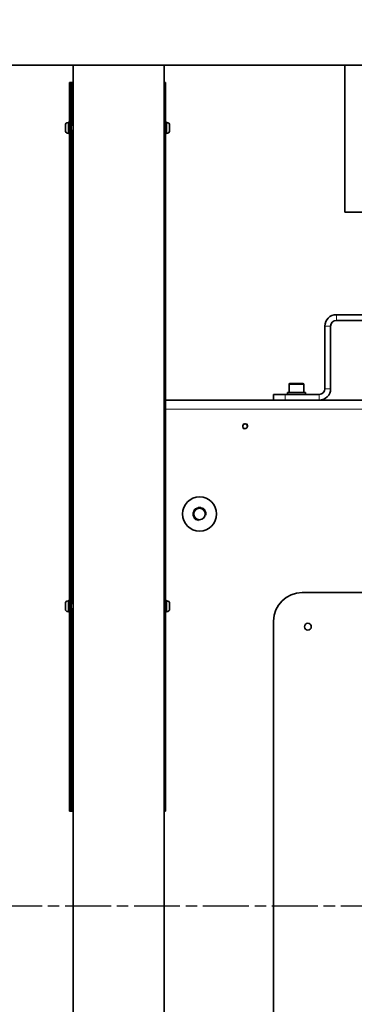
# Model space of a CAD drawing. Header units: millimetres. Extents: x 0 to 5940, y 0 to 4200.
# Tile 21 of 49: x 2701 to 2994, y 2321 to 3186. Entities that reach past the tile are written whole.
import ezdxf

# ---------------------------------------------------------------- set-up
doc = ezdxf.new("R2010")
doc.units = ezdxf.units.MM
doc.header["$LTSCALE"] = 10
doc.linetypes.add('CHAIN', pattern=[0.3543, 0.2362, -0.0295, 0.0591, -0.0295])
doc.linetypes.add('DOUBLE_DASH_CHAIN', pattern=[1.2403, 0.6614, -0.0827, 0.1654, -0.0827, 0.1654, -0.0827])
for name, color, linetype, lineweight, true_color in [('Filettatura(ISO)', 3, 'Continuous', 9, 0x00ff00), ('Quote(ISO)', 7, 'Continuous', 25, 0x80ff00), ('Spigoli tangenti visibili(ISO)', 7, 'Continuous', 15, 0x00803f)]:
    doc.layers.add(name, color=color, linetype=linetype, lineweight=lineweight, true_color=true_color)
doc.layers.add('Piano di lavoro(ISO)', color=7, linetype='DOUBLE_DASH_CHAIN', lineweight=25)
doc.layers.add('Spigoli visibili(ISO)', color=7, linetype='Continuous', lineweight=35)
doc.styles.add('Corrente-BSI', font='arial.ttf')
doc.dimstyles.new('DEFAULT-ISO', dxfattribs={"dimscale": 10, "dimtxt": 3.5, "dimasz": 2.5, "dimexe": 1, "dimexo": 1, "dimgap": 0.762, "dimtad": 1, "dimtoh": 1, "dimrnd": 1e-08, "dimtxsty": 'Corrente-BSI', "dimcen": 0.09, "dimdle": 10, "dimclrd": 7, "dimclre": 7, "dimclrt": 7, "dimazin": 2, "dimtfac": 0.571429, "dimtmove": 0, "dimatfit": 3, "dimfxl": 1, "dimtolj": 1, "dimlwd": 5, "dimlwe": 5, "dimarcsym": 0})

# ---------------------------------------------------------------- blocks, each defined once
blk = doc.blocks.new('*D18')
at = {"layer": 'Defpoints', "color": 0, "linetype": 'Continuous', "transparency": 16777216}
for p in [(1837.7, 3185.97), (4055.3, 1493.22), (1837.7, 973.22)]:
    blk.add_point(p, dxfattribs=at)
at = {"layer": 'Quote(ISO)', "color": 7, "linetype": 'Continuous', "lineweight": 5, "transparency": 16777216}
for p, q in [((1837.7, 3175.97), (1837.7, 963.22)), ((4055.3, 1483.22), (4055.3, 963.22)), ((4030.3, 973.22), (1862.7, 973.22))]:
    blk.add_line(p, q, dxfattribs=at)
at = {"layer": 'Quote(ISO)', "color": 7, "linetype": 'Continuous', "transparency": 16777216}
for points in [[(1862.7, 977.39), (1862.7, 969.05), (1837.7, 973.22)], [(4030.3, 977.39), (4030.3, 969.05), (4055.3, 973.22)]]:
    blk.add_solid(points, dxfattribs=at)
at = {"layer": 'Quote(ISO)', "color": 7, "linetype": 'Continuous', "lineweight": 9, "transparency": 16777216, "insert": (2893.91, 1016.58), "char_height": 35, "attachment_point": 1, "style": 'Corrente-BSI'}
blk.add_mtext('\\A1;2218', dxfattribs=at)

msp = doc.modelspace()

# ---------------------------------------------------------------- linework, layer by layer
at = {"layer": 'Filettatura(ISO)'}
for p, q in [((2747.703, 3092.991), (2746.103, 3092.991)), ((2746.103, 3088.948), (2747.703, 3088.948)), ((2747.703, 2672.991), (2746.103, 2672.991)), ((2746.103, 2668.948), (2747.703, 2668.948))]:
    msp.add_line(p, q, dxfattribs=at)
for centre, radius in [((2898.703, 2828.97), 2.5), ((2858.703, 2751.97), 6)]:
    msp.add_arc(centre, radius, 350, 260, dxfattribs=at)
at = {"layer": 'Piano di lavoro(ISO)', "linetype": 'CHAIN', "ltscale": 17.075924}
msp.add_line((1772.703, 2407.97), (3772.359, 2407.97), dxfattribs=at)
at = {"layer": 'Spigoli tangenti visibili(ISO)'}
for p, q in [((2746.703, 3130.97), (2746.703, 3093.47)), ((2744.703, 3128.97), (2745.703, 3128.97)), ((2827.703, 3128.97), (2828.703, 3128.97)), ((2743.323, 3095.72), (2743.323, 3086.22)), ((2830.083, 3086.22), (2830.083, 3095.72)), ((2746.703, 3088.47), (2746.703, 2673.47)), ((2978.703, 2921.97), (2978.703, 2926.97)), ((2973.703, 2916.97), (2968.703, 2916.97)), ((2950.203, 2865.77), (2937.203, 2865.77)), ((2968.703, 2861.97), (2973.703, 2861.97)), ((2933.703, 2851.97), (2933.703, 2856.97)), ((2963.703, 2851.97), (2963.703, 2856.97)), ((3561.703, 2843.97), (2828.703, 2843.97)), ((2743.323, 2675.72), (2743.323, 2666.22)), ((2830.083, 2666.22), (2830.083, 2675.72)), ((2746.703, 2668.47), (2746.703, 2490.97)), ((2745.703, 2492.97), (2744.703, 2492.97)), ((2828.703, 2492.97), (2827.703, 2492.97))]:
    msp.add_line(p, q, dxfattribs=at)
at = {"layer": 'Spigoli visibili(ISO)'}
for p, q in [((1877.703, 3145.97), (3697.703, 3145.97)), ((2747.703, 3145.97), (2747.703, 1320.97)), ((2827.703, 3145.97), (2827.703, 1320.97)), ((2986.203, 3016.97), (2986.203, 3145.97)), ((2744.703, 3128.97), (2744.703, 3130.97)), ((2745.703, 3130.97), (2744.703, 3130.97)), ((2745.703, 3130.97), (2745.703, 3128.97)), ((2746.703, 3130.97), (2745.703, 3130.97)), ((2746.703, 3130.97), (2747.703, 3130.97)), ((2828.703, 3130.97), (2827.703, 3130.97)), ((2828.703, 3130.97), (2828.703, 3128.97)), ((2744.703, 3128.97), (2744.703, 2492.97)), ((2745.703, 3128.97), (2745.703, 2492.97)), ((2828.703, 2492.97), (2828.703, 3128.97)), ((2743.323, 3095.72), (2743.703, 3095.72)), ((2743.703, 3095.97), (2743.703, 3085.97)), ((2743.703, 3095.97), (2744.703, 3095.97)), ((2829.703, 3095.97), (2828.703, 3095.97)), ((2829.703, 3085.97), (2829.703, 3095.97)), ((2830.083, 3095.72), (2829.703, 3095.72)), ((2740.953, 3088.59), (2740.953, 3093.35)), ((2745.703, 3093.47), (2747.703, 3093.47)), ((2745.703, 3088.47), (2747.703, 3088.47)), ((2746.103, 3088.47), (2746.103, 3093.47)), ((2832.453, 3093.35), (2832.453, 3088.59)), ((2743.323, 3086.22), (2743.703, 3086.22)), ((2743.703, 3085.97), (2744.703, 3085.97)), ((2829.703, 3085.97), (2828.703, 3085.97)), ((2830.083, 3086.22), (2829.703, 3086.22)), ((2986.203, 3016.97), (3411.203, 3016.97)), ((3058.703, 2926.97), (2978.703, 2926.97)), ((2968.703, 2916.97), (2968.703, 2861.97)), ((2973.703, 2916.97), (2973.703, 2861.97)), ((3058.703, 2921.97), (2978.703, 2921.97)), ((2937.203, 2865.77), (2937.203, 2858.57)), ((2938.003, 2866.57), (2949.403, 2866.57)), ((2950.203, 2865.77), (2950.203, 2858.57)), ((2923.703, 2856.97), (2933.703, 2856.97)), ((2923.703, 2856.97), (2923.703, 2851.97)), ((2963.703, 2856.97), (2933.703, 2856.97)), ((2935.703, 2858.57), (2951.703, 2858.57)), ((2935.703, 2856.97), (2935.703, 2858.57)), ((2951.703, 2856.97), (2951.703, 2858.57)), ((2828.703, 2851.97), (2923.703, 2851.97)), ((2933.703, 2851.97), (2923.703, 2851.97)), ((2933.703, 2851.97), (2963.703, 2851.97)), ((2963.703, 2851.97), (3073.703, 2851.97)), ((2948.703, 2682.97), (3448.703, 2682.97)), ((2740.953, 2668.59), (2740.953, 2673.35)), ((2743.323, 2675.72), (2743.703, 2675.72)), ((2743.703, 2675.97), (2743.703, 2665.97)), ((2743.703, 2675.97), (2744.703, 2675.97)), ((2745.703, 2673.47), (2747.703, 2673.47)), ((2746.103, 2668.47), (2746.103, 2673.47)), ((2829.703, 2675.97), (2828.703, 2675.97)), ((2829.703, 2665.97), (2829.703, 2675.97)), ((2830.083, 2675.72), (2829.703, 2675.72)), ((2832.453, 2673.35), (2832.453, 2668.59)), ((2743.323, 2666.22), (2743.703, 2666.22)), ((2743.703, 2665.97), (2744.703, 2665.97)), ((2745.703, 2668.47), (2747.703, 2668.47)), ((2829.703, 2665.97), (2828.703, 2665.97)), ((2830.083, 2666.22), (2829.703, 2666.22)), ((2923.703, 2157.97), (2923.703, 2657.97)), ((2744.703, 2490.97), (2744.703, 2492.97)), ((2744.703, 2490.97), (2745.703, 2490.97)), ((2745.703, 2492.97), (2745.703, 2490.97)), ((2746.703, 2490.97), (2745.703, 2490.97)), ((2747.703, 2490.97), (2746.703, 2490.97)), ((2827.703, 2490.97), (2828.703, 2490.97)), ((2828.703, 2492.97), (2828.703, 2490.97))]:
    msp.add_line(p, q, dxfattribs=at)
for centre, radius in [((2898.703, 2828.97), 2.067), ((2858.703, 2751.97), 15), ((2858.703, 2751.97), 5.053), ((2953.703, 2652.97), 3)]:
    msp.add_circle(centre, radius, dxfattribs=at)
for centre, radius, start, end in [((2743.323, 3093.35), 2.37, 90, 180), ((2830.083, 3093.35), 2.37, 0, 90), ((2743.323, 3088.59), 2.37, 180, 270), ((2830.083, 3088.59), 2.37, 270, 0), ((2978.703, 2916.97), 10, 90, 180), ((2978.703, 2916.97), 5, 90, 180), ((2938.003, 2865.77), 0.8, 90, 180), ((2949.403, 2865.77), 0.8, 0, 90), ((2963.703, 2861.97), 10, 270, 0), ((2963.703, 2861.97), 5, 270, 0), ((2948.703, 2657.97), 25, 90, 180), ((2743.323, 2673.35), 2.37, 90, 180), ((2830.083, 2673.35), 2.37, 0, 90), ((2743.323, 2668.59), 2.37, 180, 270), ((2830.083, 2668.59), 2.37, 270, 0)]:
    msp.add_arc(centre, radius, start, end, dxfattribs=at)

# ---------------------------------------------------------------- dimensions: what is measured, and where the dimension line sits
at = {"layer": 'Quote(ISO)', "color": 7, "linetype": 'Continuous', "lineweight": 9}
dim = msp.add_linear_dim(base=(1837.703, 973.22), p1=(4055.303, 1493.22), p2=(1837.703, 3185.97), angle=180, dimstyle='DEFAULT-ISO', override={"dimgap": 0.762, "dimtoh": 0, "dimdec": 0, "dimtol": 0, "dimlim": 0, "dimtp": 0, "dimtm": 0, "dimtdec": 0, "dimtofl": 0, "dimatfit": 1}, dxfattribs=at)
dim.commit()
dim.dimension.update_dxf_attribs({"geometry": '*D18', "text_midpoint": (2946.503, 973.22), "dimtype": 160})

doc.saveas('drawing.dxf')
